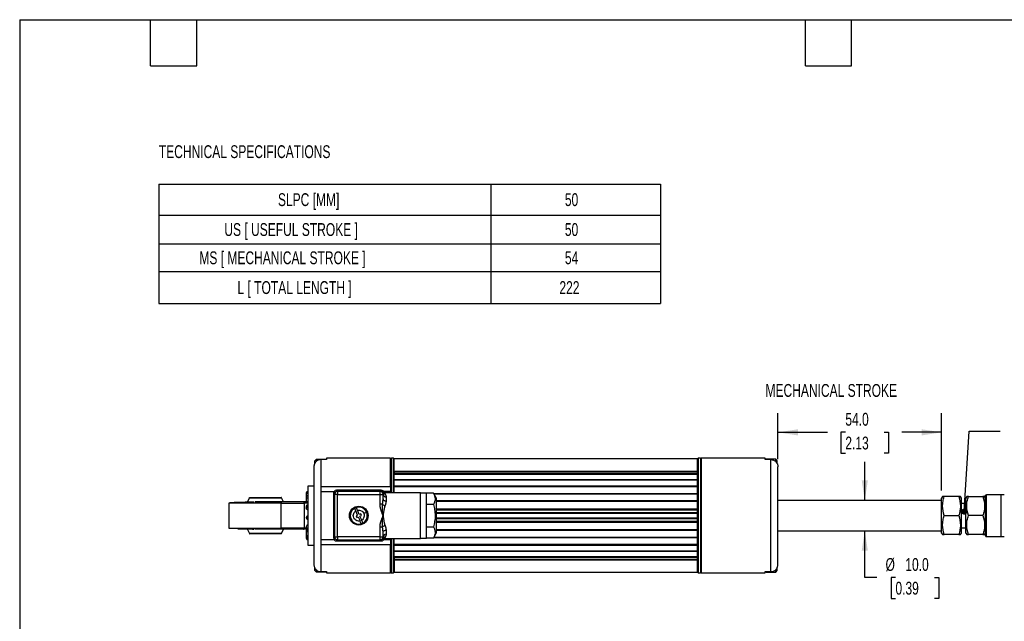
# Model space of a CAD drawing. Header units: millimetres. Extents: x 13 to 546, y 13 to 419.
# Tile 3 of 7: x 13 to 337, y 221 to 419. Entities that reach past the tile are written whole.
import ezdxf

# ---------------------------------------------------------------- set-up
doc = ezdxf.new("R2010")
doc.units = ezdxf.units.MM
doc.header["$LTSCALE"] = 2
doc.layers.add('DIMENSIONS', color=140, linetype='Continuous', lineweight=25)
doc.layers.add('TEXT', color=140, linetype='Continuous', lineweight=25)
doc.styles.add('SLDTEXTSTYLE0', font='TXT', dxfattribs={"width": 0.7})
doc.dimstyles.new('SLDDIMSTYLE0', dxfattribs={"dimtxt": 4.316016, "dimasz": 6.604, "dimexe": 0, "dimexo": 0.0625, "dimgap": 1.079004, "dimtad": 0, "dimtih": 1, "dimtoh": 1, "dimrnd": 1e-09, "dimzin": 4, "dimdsep": 46, "dimtxsty": 'SLDTEXTSTYLE0', "dimsah": 1, "dimcen": 0.09, "dimadec": 0, "dimazin": 1, "dimtfac": 1, "dimtmove": 0, "dimatfit": 0, "dimfxl": 0, "dimfrac": 2, "dimtolj": 1, "dimtzin": 12, "dimarcsym": 0})
doc.dimstyles.new('SLDDIMSTYLE5', dxfattribs={"dimtxt": 4.316016, "dimasz": 6.604, "dimexe": 0, "dimexo": 0.0625, "dimgap": 1.079004, "dimtad": 0, "dimtih": 1, "dimtoh": 1, "dimrnd": 1e-09, "dimzin": 4, "dimdsep": 46, "dimtxsty": 'SLDTEXTSTYLE0', "dimsah": 1, "dimcen": 0.09, "dimadec": 0, "dimazin": 1, "dimtfac": 1, "dimtofl": 0, "dimtmove": 0, "dimatfit": 3, "dimfxl": 0, "dimfrac": 2, "dimtolj": 1, "dimtzin": 12, "dimarcsym": 0})
doc.dimstyles.new('SLDDIMSTYLE7', dxfattribs={"dimtxt": 0.18, "dimasz": 2.032, "dimexe": 0, "dimexo": 0.0625, "dimgap": 0, "dimtad": 0, "dimtih": 1, "dimtoh": 1, "dimdec": 0, "dimrnd": 1e-09, "dimzin": 0, "dimdsep": 46, "dimtxsty": 'Standard', "dimblk1": 'DOT', "dimblk2": 'DOT', "dimsah": 1, "dimcen": 0.09, "dimadec": 0, "dimazin": 0, "dimtfac": 2.032, "dimtdec": 0, "dimtofl": 0, "dimtmove": 0, "dimatfit": 3, "dimldrblk": 'DOT', "dimfxl": 0, "dimfrac": 2, "dimtolj": 1, "dimtzin": 0, "dimarcsym": 0})

# ---------------------------------------------------------------- blocks, each defined once
blk = doc.blocks.new('SW_TABLEANNOTATION_0')
at = {"layer": 'DIMENSIONS', "color": 0}
for p, q in [((0, 0), (0, -10.2)), ((0, 0), (109.51, 0)), ((109.51, 0), (109.51, -10.2)), ((109.51, 0), (165.45, 0)), ((165.45, 0), (165.45, -10.2)), ((0, -10.2), (0, -19.71)), ((0, -10.2), (109.51, -10.2)), ((109.51, -10.2), (109.51, -19.71)), ((109.51, -10.2), (165.45, -10.2)), ((165.45, -10.2), (165.45, -19.71)), ((0, -19.71), (0, -28.81)), ((0, -19.71), (109.51, -19.71)), ((109.51, -19.71), (109.51, -28.81)), ((109.51, -19.71), (165.45, -19.71)), ((165.45, -19.71), (165.45, -28.81)), ((0, -28.81), (0, -39.37)), ((0, -28.81), (109.51, -28.81)), ((109.51, -28.81), (109.51, -39.37)), ((109.51, -28.81), (165.45, -28.81)), ((165.45, -28.81), (165.45, -39.37)), ((0, -39.37), (109.51, -39.37)), ((109.51, -39.37), (165.45, -39.37))]:
    blk.add_line(p, q, dxfattribs=at)
at = {"layer": 'DIMENSIONS', "color": 0, "attachment_point": 1, "style": 'SLDTEXTSTYLE0'}
for s, insert, char_height in [('SLPC [MM]', (39.27, -2.99), 4.233), ('50', (133.89, -2.99), 4.233), ('US [ USEFUL STROKE ]', (21.6, -12.85), 4.2333), ('50', (133.89, -12.85), 4.233), ('MS [ MECHANICAL STROKE ]', (13.36, -22.16), 4.2333), ('54', (133.89, -22.16), 4.233), ('L [ TOTAL LENGTH ]', (25.93, -31.98), 4.2333), ('222', (132.09, -31.98), 4.233)]:
    blk.add_mtext(s, dxfattribs=dict(at, insert=insert, char_height=char_height))
blk = doc.blocks.new('_D_15')
at = {"layer": 'DIMENSIONS'}
for p, q in [((291.37, 260.57), (291.37, 273.27)), ((291.37, 235.15), (291.37, 250.57)), ((295.32, 235.15), (291.37, 235.15)), ((301.48, 235.15), (300.03, 235.15)), ((300.03, 235.15), (300.03, 228.29)), ((314.31, 235.15), (315.76, 235.15)), ((315.76, 235.15), (315.76, 228.29)), ((300.03, 228.29), (301.48, 228.29)), ((315.76, 228.29), (314.31, 228.29))]:
    blk.add_line(p, q, dxfattribs=at)
for points in [[(291.37, 260.57), (292.39, 267.18), (290.36, 267.18)], [(291.37, 250.57), (290.36, 243.97), (292.39, 243.97)]]:
    blk.add_solid(points, dxfattribs=at)
at = {"layer": 'DIMENSIONS', "char_height": 4.233, "attachment_point": 1, "style": 'SLDTEXTSTYLE0'}
for s, insert in [('%%c', (298.22, 241.57)), ('10.0', (304.74, 241.57)), ('0.39', (301.48, 233.75))]:
    blk.add_mtext(s, dxfattribs=dict(at, insert=insert))
blk = doc.blocks.new('_D_16')
at = {"layer": 'DIMENSIONS'}
for p, q in [((262.72, 274.23), (262.72, 289.38)), ((316.72, 263.86), (316.72, 289.38)), ((262.72, 283.03), (279.11, 283.03)), ((284.96, 283.03), (283.51, 283.03)), ((283.51, 283.03), (283.51, 276.17)), ((297.79, 283.03), (299.24, 283.03)), ((299.24, 283.03), (299.24, 276.17)), ((316.72, 283.03), (303.64, 283.03)), ((283.51, 276.17), (284.96, 276.17)), ((299.24, 276.17), (297.79, 276.17))]:
    blk.add_line(p, q, dxfattribs=at)
for points in [[(262.72, 283.03), (269.32, 282.01), (269.32, 284.04)], [(316.72, 283.03), (310.11, 284.04), (310.11, 282.01)]]:
    blk.add_solid(points, dxfattribs=at)
at = {"layer": 'DIMENSIONS', "char_height": 4.233, "attachment_point": 1, "style": 'SLDTEXTSTYLE0'}
for s, insert in [('54.0', (284.96, 289.45)), ('2.13', (284.96, 281.62))]:
    blk.add_mtext(s, dxfattribs=dict(at, insert=insert))
blk = doc.blocks.new('_Dot')
at = {"color": 0, "linetype": 'ByBlock', "lineweight": -2}
blk.add_line((-0.5, 0), (-1, 0), dxfattribs=at)
at = {"color": 0, "linetype": 'ByBlock', "const_width": 0.5}
blk.add_lwpolyline([(-0.25, 0, 1), (0.25, 0, 1)], format="xyb", close=True, dxfattribs=at)

msp = doc.modelspace()

# ---------------------------------------------------------------- linework, layer by layer
for p, q in [((110.416, 274.072), (109.916, 273.572)), ((109.916, 273.572), (109.916, 272.584)), ((113.616, 274.072), (110.416, 274.072)), ((110.416, 274.072), (110.416, 273.398)), ((112.016, 274.054), (112.016, 265.072)), ((113.916, 274.054), (112.016, 274.054)), ((113.616, 274.072), (113.696, 274.054)), ((113.616, 274.072), (113.616, 274.054)), ((135.016, 274.472), (113.916, 274.472)), ((113.916, 274.472), (113.916, 274.054)), ((135.27, 274.472), (135.016, 274.218)), ((135.016, 265.072), (135.016, 274.472)), ((135.962, 274.472), (135.27, 274.472)), ((135.27, 274.47), (135.27, 274.472)), ((135.27, 263.072), (135.27, 274.47)), ((136.216, 274.218), (135.962, 274.472)), ((135.962, 263.072), (135.962, 274.472)), ((236.216, 274.272), (136.216, 274.272)), ((136.216, 270.15), (136.216, 274.272)), ((236.47, 274.472), (236.216, 274.218)), ((236.216, 270.15), (236.216, 274.272)), ((237.162, 274.472), (236.47, 274.472)), ((236.47, 274.472), (236.47, 236.672)), ((237.416, 274.218), (237.162, 274.472)), ((237.162, 274.472), (237.162, 236.774)), ((258.516, 274.472), (237.416, 274.472)), ((237.416, 274.472), (237.416, 255.572)), ((258.516, 274.054), (258.516, 274.472)), ((260.416, 274.054), (258.516, 274.054)), ((262.016, 274.172), (258.816, 274.172)), ((258.816, 274.054), (258.816, 274.172)), ((260.416, 237.089), (260.416, 274.054)), ((262.516, 273.672), (262.016, 274.172)), ((262.016, 273.362), (262.016, 274.172)), ((262.516, 272.613), (262.516, 273.672)), ((236.216, 270.15), (136.216, 270.15)), ((136.216, 270.15), (136.216, 270.103)), ((136.216, 270.103), (236.216, 270.103)), ((136.216, 270.103), (136.216, 269.492)), ((236.216, 269.492), (136.216, 269.492)), ((136.216, 269.492), (136.216, 269.208)), ((236.216, 270.103), (236.216, 270.15)), ((236.216, 269.492), (236.216, 270.103)), ((236.216, 269.208), (236.216, 269.492)), ((136.216, 269.208), (236.216, 269.208)), ((136.216, 269.136), (136.216, 269.208)), ((236.216, 269.136), (136.216, 269.136)), ((136.216, 267.318), (136.216, 269.136)), ((236.216, 267.318), (136.216, 267.318)), ((136.216, 267.318), (136.216, 267.241)), ((236.216, 267.241), (136.216, 267.241)), ((136.216, 265.389), (136.216, 267.241)), ((236.216, 269.208), (236.216, 269.136)), ((236.216, 267.318), (236.216, 269.136)), ((236.216, 267.241), (236.216, 267.318)), ((236.216, 265.389), (236.216, 267.241)), ((107.216, 263.032), (107.216, 261.65)), ((109.716, 265.322), (107.716, 265.322)), ((107.716, 265.322), (107.716, 245.822)), ((135.016, 265.072), (112.016, 265.072)), ((112.016, 265.072), (112.016, 263.572)), ((112.016, 263.572), (116.406, 263.572)), ((112.016, 263.572), (112.016, 247.572)), ((131.866, 263.922), (117.166, 263.922)), ((117.516, 263.572), (117.516, 262.572)), ((131.516, 263.572), (117.516, 263.572)), ((131.516, 262.572), (131.516, 263.572)), ((135.016, 263.572), (132.626, 263.572)), ((144.816, 263.072), (132.972, 263.072)), ((135.016, 265.072), (135.016, 263.572)), ((135.016, 263.572), (135.016, 263.072)), ((136.216, 265.389), (236.216, 265.389)), ((136.216, 265.389), (136.216, 265.113)), ((136.216, 265.113), (236.216, 265.113)), ((136.216, 265.063), (136.216, 265.113)), ((236.216, 265.063), (136.216, 265.063)), ((136.216, 263.072), (136.216, 265.063)), ((144.816, 248.072), (144.816, 263.072)), ((236.216, 265.113), (236.216, 265.389)), ((236.216, 265.113), (236.216, 265.063)), ((236.216, 262.728), (236.216, 265.063)), ((88.43, 261.478), (87.685, 259.96)), ((88.43, 261.478), (99.049, 261.478)), ((106.319, 260.072), (98.711, 260.072)), ((99.707, 260.072), (99.049, 261.478)), ((107.216, 261.65), (107.216, 260.434)), ((116.166, 262.922), (116.166, 248.222)), ((117.516, 262.572), (116.516, 262.572)), ((116.516, 262.572), (116.516, 248.572)), ((117.516, 248.572), (117.516, 262.572)), ((117.516, 262.572), (131.516, 262.572)), ((131.516, 259.313), (131.516, 262.572)), ((131.516, 262.572), (132.516, 262.572)), ((132.516, 261.049), (132.516, 262.572)), ((133.516, 261.748), (133.516, 260.405)), ((146.816, 262.962), (144.816, 262.962)), ((146.816, 259.267), (146.816, 262.962)), ((149.116, 262.962), (146.816, 262.962)), ((150.016, 261.405), (149.116, 262.962)), ((236.216, 262.781), (149.221, 262.781)), ((236.216, 262.656), (149.293, 262.656)), ((150.016, 261.405), (150.016, 249.739)), ((150.016, 260.524), (236.216, 260.524)), ((150.016, 260.279), (236.216, 260.279)), ((236.216, 260.254), (150.016, 260.254)), ((236.216, 262.656), (236.216, 262.781)), ((236.216, 260.524), (236.216, 262.656)), ((236.216, 260.279), (236.216, 260.524)), ((236.216, 260.279), (236.216, 260.254)), ((236.216, 257.689), (236.216, 260.254)), ((316.716, 260.572), (262.716, 260.572)), ((317.021, 261.85), (316.716, 261.322)), ((316.716, 249.822), (316.716, 261.322)), ((322.35, 261.85), (317.582, 261.85)), ((323.216, 261.322), (322.91, 261.85)), ((323.216, 249.822), (323.216, 261.322)), ((324.991, 261.85), (324.686, 261.322)), ((324.686, 255.572), (324.686, 261.322)), ((325.552, 261.85), (330.32, 261.85)), ((331.186, 261.322), (330.88, 261.85)), ((331.486, 248.672), (331.486, 262.472)), ((336.387, 262.472), (331.486, 262.472)), ((336.387, 248.672), (336.387, 262.472)), ((81.635, 259.672), (81.635, 251.472)), ((82.487, 259.672), (81.635, 259.672)), ((98.902, 259.672), (82.487, 259.672)), ((98.902, 251.472), (98.902, 259.672)), ((98.902, 259.672), (106.529, 259.672)), ((106.529, 259.672), (106.529, 251.472)), ((107.716, 259.672), (106.529, 259.672)), ((107.216, 258.638), (107.216, 258.082)), ((124.124, 255.734), (123.559, 257.096)), ((124.678, 255.964), (124.113, 257.326)), ((132.34, 259.313), (131.516, 259.313)), ((146.816, 251.877), (146.816, 259.267)), ((149.116, 259.267), (146.816, 259.267)), ((236.216, 257.701), (150.016, 257.701)), ((150.016, 257.522), (236.216, 257.522)), ((150.016, 256.602), (236.216, 256.602)), ((236.216, 257.522), (236.216, 257.701)), ((236.216, 256.602), (236.216, 257.522)), ((236.216, 256.392), (236.216, 256.602)), ((324.686, 259.572), (323.216, 259.572)), ((107.216, 254.959), (107.216, 254.805)), ((124.124, 255.734), (123.662, 255.542)), ((123.662, 255.542), (123.892, 254.988)), ((123.892, 254.988), (124.353, 255.18)), ((124.353, 255.18), (124.918, 253.817)), ((125.14, 256.155), (124.678, 255.964)), ((124.908, 255.41), (125.37, 255.601)), ((125.473, 254.047), (124.908, 255.41)), ((125.37, 255.601), (125.14, 256.155)), ((150.016, 256.392), (236.216, 256.392)), ((236.216, 256.387), (150.016, 256.387)), ((150.016, 254.756), (236.216, 254.756)), ((236.216, 254.752), (150.016, 254.752)), ((236.216, 254.541), (150.016, 254.541)), ((236.216, 253.622), (150.016, 253.622)), ((150.016, 253.442), (236.216, 253.442)), ((236.216, 256.392), (236.216, 256.387)), ((236.216, 254.756), (236.216, 256.387)), ((236.216, 254.756), (236.216, 254.752)), ((236.216, 254.541), (236.216, 254.752)), ((236.216, 253.622), (236.216, 254.541)), ((236.216, 253.442), (236.216, 253.622)), ((236.216, 250.89), (236.216, 253.455)), ((237.416, 255.572), (237.416, 236.672)), ((317.582, 255.572), (322.35, 255.572)), ((324.686, 249.822), (324.686, 255.572)), ((330.32, 255.572), (325.552, 255.572)), ((81.635, 251.472), (84.577, 251.472)), ((84.577, 251.472), (98.902, 251.472)), ((87.72, 251.183), (88.43, 249.666)), ((106.319, 251.072), (98.711, 251.072)), ((106.529, 251.472), (98.902, 251.472)), ((99.049, 249.666), (99.739, 251.072)), ((107.217, 251.472), (106.529, 251.472)), ((107.216, 251.504), (107.216, 251.178)), ((107.216, 250.709), (107.216, 250.096)), ((107.216, 250.096), (107.216, 248.727)), ((131.516, 248.572), (131.516, 251.83)), ((131.516, 251.83), (132.34, 251.83)), ((132.516, 248.572), (132.516, 250.095)), ((133.516, 250.739), (133.516, 249.395)), ((146.816, 248.182), (146.816, 251.877)), ((146.816, 251.877), (149.116, 251.877)), ((150.016, 250.89), (236.216, 250.89)), ((236.216, 250.865), (150.016, 250.865)), ((236.216, 250.619), (150.016, 250.619)), ((236.216, 250.89), (236.216, 250.865)), ((236.216, 250.619), (236.216, 250.865)), ((236.216, 248.488), (236.216, 250.619)), ((262.716, 250.572), (316.716, 250.572)), ((323.216, 251.572), (324.686, 251.572)), ((99.049, 249.666), (88.43, 249.666)), ((107.216, 248.727), (107.216, 248.111)), ((116.406, 247.572), (112.016, 247.572)), ((112.016, 247.572), (112.016, 246.072)), ((116.516, 248.572), (117.516, 248.572)), ((117.166, 247.222), (131.866, 247.222)), ((131.516, 248.572), (117.516, 248.572)), ((117.516, 248.572), (117.516, 247.572)), ((117.516, 247.572), (131.516, 247.572)), ((122.516, 247.372), (122.516, 247.572)), ((126.516, 247.372), (122.516, 247.372)), ((126.516, 247.572), (126.516, 247.372)), ((131.516, 248.572), (132.516, 248.572)), ((131.516, 247.572), (131.516, 248.572)), ((132.31, 247.846), (132.31, 247.847)), ((132.363, 248.041), (132.344, 247.972)), ((132.345, 247.976), (132.363, 248.041)), ((135.016, 247.572), (132.626, 247.572)), ((132.972, 248.072), (144.816, 248.072)), ((135.016, 248.072), (135.016, 247.572)), ((135.016, 247.572), (135.016, 246.072)), ((135.27, 236.672), (135.27, 248.072)), ((135.962, 236.672), (135.962, 248.072)), ((136.216, 246.081), (136.216, 248.072)), ((144.816, 248.182), (146.816, 248.182)), ((149.116, 248.182), (146.816, 248.182)), ((149.116, 248.182), (150.016, 249.739)), ((149.221, 248.362), (236.216, 248.362)), ((149.293, 248.488), (236.216, 248.488)), ((236.216, 248.362), (236.216, 248.488)), ((236.216, 246.081), (236.216, 248.416)), ((316.716, 249.822), (317.021, 249.293)), ((322.35, 249.293), (317.582, 249.293)), ((322.91, 249.293), (323.216, 249.822)), ((324.686, 249.822), (324.991, 249.293)), ((330.32, 249.293), (325.552, 249.293)), ((330.88, 249.293), (331.186, 249.822)), ((331.486, 248.672), (336.387, 248.672)), ((107.716, 245.822), (109.716, 245.822)), ((112.016, 246.072), (112.016, 237.089)), ((112.016, 246.072), (135.016, 246.072)), ((135.016, 236.672), (135.016, 246.072)), ((136.216, 246.081), (236.216, 246.081)), ((136.216, 246.031), (136.216, 246.081)), ((236.216, 246.031), (136.216, 246.031)), ((136.216, 246.031), (136.216, 245.755)), ((236.216, 245.755), (136.216, 245.755)), ((136.216, 243.903), (136.216, 245.755)), ((136.216, 243.903), (236.216, 243.903)), ((136.216, 243.903), (136.216, 243.826)), ((136.216, 243.826), (236.216, 243.826)), ((136.216, 242.007), (136.216, 243.826)), ((236.216, 246.081), (236.216, 246.031)), ((236.216, 245.755), (236.216, 246.031)), ((236.216, 243.903), (236.216, 245.755)), ((236.216, 243.826), (236.216, 243.903)), ((236.216, 242.007), (236.216, 243.826)), ((136.216, 242.007), (236.216, 242.007)), ((136.216, 241.935), (136.216, 242.007)), ((236.216, 241.935), (136.216, 241.935)), ((136.216, 241.935), (136.216, 241.651)), ((236.216, 241.651), (136.216, 241.651)), ((136.216, 241.651), (136.216, 241.04)), ((236.216, 241.04), (136.216, 241.04)), ((136.216, 240.993), (136.216, 241.04)), ((136.216, 240.993), (236.216, 240.993)), ((136.216, 240.993), (136.216, 236.872)), ((236.216, 242.007), (236.216, 241.935)), ((236.216, 241.651), (236.216, 241.935)), ((236.216, 241.04), (236.216, 241.651)), ((236.216, 240.993), (236.216, 241.04)), ((236.216, 236.872), (236.216, 240.993)), ((109.916, 238.513), (109.916, 237.572)), ((109.916, 237.572), (110.416, 237.072)), ((110.416, 237.742), (110.416, 237.072)), ((110.416, 237.072), (113.616, 237.072)), ((112.016, 237.089), (113.916, 237.089)), ((113.616, 237.072), (113.654, 237.092)), ((113.616, 237.089), (113.616, 237.072)), ((113.916, 237.089), (113.916, 236.672)), ((258.516, 237.089), (260.416, 237.089)), ((258.516, 236.672), (258.516, 237.089)), ((258.816, 236.972), (258.816, 237.089)), ((262.016, 236.972), (262.016, 237.738)), ((262.016, 236.972), (262.516, 237.472)), ((262.516, 237.472), (262.516, 238.557)), ((113.916, 236.672), (135.016, 236.672)), ((135.016, 236.926), (135.27, 236.672)), ((135.27, 236.672), (135.962, 236.672)), ((135.962, 236.672), (136.216, 236.926)), ((136.216, 236.872), (236.216, 236.872)), ((236.216, 236.926), (236.47, 236.672)), ((236.47, 236.672), (237.162, 236.672)), ((237.162, 236.672), (237.416, 236.926)), ((237.162, 236.774), (237.162, 236.672)), ((237.416, 236.672), (258.516, 236.672)), ((258.816, 236.972), (262.016, 236.972))]:
    msp.add_line(p, q)
at = {"flags": 128}
for points in [[(106.319, 260.072), (106.36, 260.064), (106.399, 260.041), (106.436, 260.004), (106.467, 259.955), (106.494, 259.894), (106.513, 259.825), (106.525, 259.75), (106.529, 259.672)], [(107.216, 261.65), (107.254, 261.538), (107.362, 261.443), (107.524, 261.379), (107.716, 261.357)], [(107.216, 260.434), (107.254, 260.322), (107.362, 260.227), (107.524, 260.163), (107.716, 260.141)], [(107.216, 259.966), (107.254, 260.121), (107.288, 260.176)], [(132.516, 261.049), (132.535, 260.923), (132.592, 260.802), (132.684, 260.691), (132.809, 260.593), (132.96, 260.513), (133.133, 260.454), (133.321, 260.417), (133.516, 260.405)], [(106.319, 251.072), (106.36, 251.079), (106.399, 251.102), (106.436, 251.139), (106.467, 251.189), (106.494, 251.25), (106.513, 251.319), (106.525, 251.394), (106.529, 251.472)], [(107.716, 250.301), (107.524, 250.285), (107.362, 250.241), (107.254, 250.174), (107.216, 250.096)], [(132.516, 250.095), (132.535, 250.22), (132.592, 250.341), (132.684, 250.453), (132.809, 250.55), (132.96, 250.63), (133.133, 250.69), (133.321, 250.727), (133.516, 250.739)], [(107.716, 248.932), (107.524, 248.916), (107.362, 248.872), (107.254, 248.806), (107.216, 248.727)]]:
    msp.add_lwpolyline(points, dxfattribs=at)
msp.add_circle((124.516, 255.572), 3.1)
for centre, radius, start, end in [((107.716, 263.032), 0.5, 90, 180), ((107.592, 264.243), 1.267, 252.72801, 275.60074), ((117.166, 262.922), 1, 90, 180), ((117.516, 262.572), 1, 90, 180), ((131.516, 262.572), 1, 0, 90), ((131.866, 262.922), 1, 10.36191, 90), ((133.136, 263.603), 0.921, 212.92106, 274.62961), ((107.716, 261.65), 0.5, 89.99996, 180), ((107.716, 260.434), 0.5, 180, 227.4161), ((107.716, 259.966), 0.5, 152.08717, 180), ((107.316, 259.672), 0.4, 0, 90), ((107.716, 260.434), 0.5, 257.22372, 270), ((133.435, 262.669), 0.925, 186.06411, 274.99097), ((107.716, 258.638), 0.5, 90, 180), ((107.695, 258.661), 0.48, 182.73632, 272.49699), ((107.705, 258.071), 0.502, 206.1532, 271.21237), ((107.716, 258.025), 0.5, 214.73062, 270), ((124.516, 255.572), 2.8, 118.67331, 286.37203), ((124.516, 255.572), 2.8, 106.37203, 118.67331), ((124.516, 255.572), 2.8, 22.52267, 106.37203), ((124.516, 255.572), 2.8, 298.67331, 22.52267), ((133.599, 260.679), 1.858, 227.32948, 256.46679), ((107.716, 254.959), 0.5, 90, 180.0004), ((107.714, 254.957), 0.499, 89.84998, 179.84919), ((107.714, 254.804), 0.499, 89.84998, 179.84919), ((107.716, 254.805), 0.5, 180, 270), ((107.673, 251.125), 0.46, 84.64938, 173.39241), ((107.716, 251.178), 0.5, 180, 270), ((107.716, 250.709), 0.5, 152.08717, 180), ((107.507, 250.757), 0.295, 189.35209, 248.51079), ((107.716, 250.096), 0.5, 90, 180), ((107.714, 251.863), 0.598, 89.85726, 111.13248), ((124.516, 255.572), 2.8, 286.37203, 298.67331), ((133.599, 250.464), 1.858, 103.53321, 132.67052), ((107.716, 248.727), 0.5, 180, 269.99998), ((107.592, 249.321), 1.267, 252.72801, 275.60074), ((117.166, 248.222), 1, 180, 270), ((117.516, 248.572), 1, 180, 270), ((131.516, 248.572), 1, 270, 0), ((131.866, 248.222), 1, 270, 350.23309), ((133.136, 247.54), 0.921, 85.37039, 147.07894), ((133.435, 248.474), 0.925, 85.00903, 173.93589)]:
    msp.add_arc(centre, radius, start, end)
for points, knots in [([(112.016, 274.054), (111.862, 274.054), (111.711, 274.039), (111.413, 273.978), (111.265, 273.931), (110.985, 273.811), (110.853, 273.737), (110.602, 273.564), (110.484, 273.463), (110.168, 273.135), (109.999, 272.872), (109.831, 272.449), (109.787, 272.301), (109.73, 272.001), (109.716, 271.849), (109.716, 271.695)], [0, 0, 0, 0, 0.125, 0.125, 0.25, 0.25, 0.375, 0.375, 0.5, 0.5, 0.75, 0.75, 0.875, 0.875, 1, 1, 1, 1]), ([(258.816, 274.172), (258.784, 274.168), (258.736, 274.161), (258.672, 274.082), (258.65, 274.054)], [0, 0, 0, 0, 0.6577776, 1, 1, 1, 1]), ([(260.416, 274.054), (260.57, 274.054), (260.721, 274.039), (261.018, 273.978), (261.166, 273.931), (261.446, 273.811), (261.579, 273.737), (261.829, 273.564), (261.947, 273.463), (262.263, 273.135), (262.432, 272.872), (262.601, 272.449), (262.644, 272.301), (262.701, 272.001), (262.716, 271.849), (262.716, 271.695)], [0, 0, 0, 0, 0.125, 0.125, 0.25, 0.25, 0.375, 0.375, 0.5, 0.5, 0.75, 0.75, 0.875, 0.875, 1, 1, 1, 1]), ([(109.716, 271.695), (109.716, 271.535), (109.716, 271.328), (109.716, 270.798), (109.716, 270.475), (109.716, 269.692), (109.716, 269.232), (109.716, 268.16), (109.716, 267.549), (109.716, 266.169), (109.716, 265.401), (109.716, 263.722), (109.716, 262.81), (109.716, 260.875), (109.716, 259.851), (109.716, 257.742), (109.716, 256.657), (109.716, 254.486), (109.716, 253.401), (109.716, 251.292), (109.716, 250.269), (109.716, 248.333), (109.716, 247.422), (109.716, 245.742), (109.716, 244.974), (109.716, 243.595), (109.716, 242.983), (109.716, 241.912), (109.716, 241.452), (109.716, 240.669), (109.716, 240.346), (109.716, 239.815), (109.716, 239.608), (109.716, 239.449)], [0, 0, 0, 0, 0.0625, 0.0625, 0.125, 0.125, 0.1875, 0.1875, 0.25, 0.25, 0.3125, 0.3125, 0.375, 0.375, 0.4375, 0.4375, 0.5, 0.5, 0.5625, 0.5625, 0.625, 0.625, 0.6875, 0.6875, 0.75, 0.75, 0.8125, 0.8125, 0.875, 0.875, 0.9375, 0.9375, 1, 1, 1, 1]), ([(262.716, 239.449), (262.716, 239.608), (262.716, 239.815), (262.716, 240.346), (262.716, 240.669), (262.716, 241.452), (262.716, 241.912), (262.716, 242.983), (262.716, 243.595), (262.716, 244.974), (262.716, 245.742), (262.716, 247.422), (262.716, 248.333), (262.716, 250.269), (262.716, 251.292), (262.716, 253.401), (262.716, 254.486), (262.716, 256.657), (262.716, 257.742), (262.716, 259.851), (262.716, 260.875), (262.716, 262.81), (262.716, 263.722), (262.716, 265.401), (262.716, 266.169), (262.716, 267.549), (262.716, 268.16), (262.716, 269.232), (262.716, 269.692), (262.716, 270.475), (262.716, 270.798), (262.716, 271.328), (262.716, 271.535), (262.716, 271.695)], [0, 0, 0, 0, 0.0625, 0.0625, 0.125, 0.125, 0.1875, 0.1875, 0.25, 0.25, 0.3125, 0.3125, 0.375, 0.375, 0.4375, 0.4375, 0.5, 0.5, 0.5625, 0.5625, 0.625, 0.625, 0.6875, 0.6875, 0.75, 0.75, 0.8125, 0.8125, 0.875, 0.875, 0.9375, 0.9375, 1, 1, 1, 1]), ([(131.65, 263.572), (131.65, 263.572), (131.621, 263.572), (131.553, 263.572), (131.516, 263.572), (131.516, 263.572)], [0, 0, 0, 0, 0.5, 0.5, 1, 1, 1, 1]), ([(132.314, 263.319), (132.266, 263.357), (132.17, 263.434), (131.95, 263.541), (131.769, 263.56), (131.65, 263.572)], [0, 0, 0, 0, 0.2539936, 0.5084348, 1, 1, 1, 1]), ([(132.363, 263.103), (132.339, 263.19), (132.305, 263.318), (132.309, 263.302), (132.31, 263.297)], [0, 0, 0, 0, 0.67809095, 1, 1, 1, 1]), ([(132.972, 263.072), (132.851, 263.083), (132.607, 263.106), (132.41, 263.25), (132.311, 263.322)], [0, 0, 0, 0, 0.5, 1, 1, 1, 1]), ([(132.972, 263.072), (132.973, 263.071), (132.974, 263.069), (132.981, 263.057), (132.992, 263.038), (133.007, 263.011), (133.033, 262.966), (133.073, 262.898), (133.131, 262.8), (133.185, 262.723), (133.21, 262.686)], [0, 0, 0, 0, 0.1000164, 0.1997085, 0.2991103, 0.3982559, 0.4971798, 0.677968, 0.8454742, 1, 1, 1, 1]), ([(82.522, 259.791), (82.469, 259.788), (82.213, 259.773), (81.797, 259.734), (81.699, 259.696), (81.635, 259.672)], [0, 0, 0, 0, 0.0840124, 0.4052856, 1, 1, 1, 1]), ([(90.069, 260.001), (89.676, 259.995), (88.754, 259.981), (87.398, 259.955), (86.03, 259.924), (84.817, 259.891), (83.795, 259.856), (83.019, 259.823), (82.669, 259.801), (82.522, 259.791)], [0, 0, 0, 0, 0.1165706, 0.2738737, 0.4315331, 0.5879981, 0.7417914, 0.8915869, 1, 1, 1, 1]), ([(88.43, 261.478), (88.447, 261.505), (88.473, 261.53), (88.533, 261.563), (88.567, 261.572), (88.6, 261.572)], [0, 0, 0, 0, 0.5, 0.5, 1, 1, 1, 1]), ([(88.6, 261.572), (88.6, 261.572), (88.652, 261.572), (88.882, 261.572), (88.985, 261.572), (89.255, 261.572), (89.422, 261.572), (89.833, 261.572), (90.077, 261.572), (90.643, 261.572), (90.965, 261.572), (91.676, 261.572), (92.066, 261.572), (92.883, 261.572), (93.311, 261.572), (94.168, 261.572), (94.596, 261.572), (95.413, 261.572), (95.802, 261.572), (96.514, 261.572), (96.836, 261.572), (97.402, 261.572), (97.646, 261.572), (98.057, 261.572), (98.224, 261.572), (98.494, 261.572), (98.597, 261.572), (98.827, 261.572), (98.879, 261.572), (98.879, 261.572)], [0, 0, 0, 0, 0.125, 0.125, 0.1875, 0.1875, 0.25, 0.25, 0.3125, 0.3125, 0.375, 0.375, 0.4375, 0.4375, 0.5, 0.5, 0.5625, 0.5625, 0.625, 0.625, 0.6875, 0.6875, 0.75, 0.75, 0.8125, 0.8125, 0.875, 0.875, 1, 1, 1, 1]), ([(98.711, 260.072), (98.148, 260.072), (97.54, 260.072), (96.241, 260.072), (95.551, 260.072), (94.112, 260.072), (93.363, 260.072), (91.845, 260.072), (91.075, 260.072), (90.319, 260.072)], [0, 0, 0, 0, 0.25, 0.25, 0.5, 0.5, 0.75, 0.75, 1, 1, 1, 1]), ([(98.711, 260.072), (98.721, 260.071), (98.741, 260.069), (98.768, 260.055), (98.791, 260.036), (98.81, 260.015), (98.825, 259.994), (98.837, 259.974), (98.856, 259.936), (98.879, 259.872), (98.898, 259.774), (98.901, 259.705), (98.902, 259.672)], [0, 0, 0, 0, 0.1026984, 0.1950179, 0.2769526, 0.348497, 0.4096467, 0.4603978, 0.5007475, 0.6729567, 0.8393656, 1, 1, 1, 1]), ([(99.049, 261.478), (99.032, 261.505), (99.006, 261.53), (98.946, 261.563), (98.912, 261.572), (98.879, 261.572)], [0, 0, 0, 0, 0.5, 0.5, 1, 1, 1, 1]), ([(107.316, 260.072), (107.316, 260.072), (107.295, 260.072), (107.206, 260.072), (107.138, 260.072), (106.961, 260.072), (106.851, 260.072), (106.603, 260.072), (106.464, 260.072), (106.319, 260.072)], [0, 0, 0, 0, 0.25, 0.25, 0.5, 0.5, 0.75, 0.75, 1, 1, 1, 1]), ([(132.34, 259.313), (132.358, 259.426), (132.394, 259.646), (132.438, 259.965), (132.473, 260.264), (132.497, 260.543), (132.513, 260.804), (132.515, 260.969), (132.516, 261.049)], [0, 0, 0, 0, 0.19245405, 0.37453127, 0.54627167, 0.70772291, 0.85894239, 1, 1, 1, 1]), ([(133.516, 260.405), (133.515, 260.358), (133.513, 260.263), (133.499, 260.115), (133.478, 259.96), (133.447, 259.797), (133.408, 259.628), (133.36, 259.45), (133.303, 259.265), (133.239, 259.072), (133.189, 258.94), (133.164, 258.873)], [0, 0, 0, 0, 0.0971927, 0.1974686, 0.30102243, 0.40803098, 0.51865453, 0.63303812, 0.75131298, 0.87359781, 1, 1, 1, 1]), ([(133.21, 262.686), (133.229, 262.658), (133.264, 262.606), (133.313, 262.523), (133.355, 262.441), (133.391, 262.363), (133.433, 262.256), (133.475, 262.115), (133.509, 261.936), (133.513, 261.809), (133.516, 261.748)], [0, 0, 0, 0, 0.1199158, 0.2299285, 0.3300477, 0.4202868, 0.5006638, 0.6802124, 0.8465027, 1, 1, 1, 1]), ([(149.116, 262.962), (149.291, 262.66), (149.434, 262.356), (149.633, 261.742), (149.688, 261.432), (149.688, 260.961), (149.675, 260.803), (149.623, 260.491), (149.584, 260.336), (149.435, 259.873), (149.291, 259.569), (149.116, 259.267)], [0, 0, 0, 0, 0.25, 0.25, 0.5, 0.5, 0.625, 0.625, 0.75, 0.75, 1, 1, 1, 1]), ([(317.582, 255.572), (317.24, 256.597), (317.022, 257.638), (317.021, 258.972), (317.034, 259.24), (317.085, 259.771), (317.123, 260.034), (317.269, 260.82), (317.411, 261.337), (317.582, 261.85)], [0, 0, 0, 0, 0.5, 0.5, 0.625, 0.625, 0.75, 0.75, 1, 1, 1, 1]), ([(317.582, 261.85), (317.413, 261.85), (317.095, 261.85), (317.058, 261.85), (317.041, 261.85)], [0, 0, 0, 0, 0.5289991, 1, 1, 1, 1]), ([(322.35, 261.85), (322.691, 260.825), (322.91, 259.785), (322.911, 258.45), (322.897, 258.182), (322.846, 257.652), (322.808, 257.388), (322.662, 256.603), (322.521, 256.085), (322.35, 255.572)], [0, 0, 0, 0, 0.5, 0.5, 0.625, 0.625, 0.75, 0.75, 1, 1, 1, 1]), ([(322.89, 261.85), (322.897, 261.85), (322.946, 261.85), (322.766, 261.85), (322.489, 261.85), (322.35, 261.85)], [0, 0, 0, 0, 0.0695303, 0.5305024, 1, 1, 1, 1]), ([(325.552, 255.572), (325.21, 256.597), (324.992, 257.638), (324.991, 258.972), (325.004, 259.24), (325.055, 259.771), (325.093, 260.034), (325.239, 260.82), (325.381, 261.337), (325.552, 261.85)], [0, 0, 0, 0, 0.5, 0.5, 0.625, 0.625, 0.75, 0.75, 1, 1, 1, 1]), ([(325.552, 261.85), (325.383, 261.85), (325.065, 261.85), (325.028, 261.85), (325.011, 261.85)], [0, 0, 0, 0, 0.5289991, 1, 1, 1, 1]), ([(330.32, 261.85), (330.661, 260.825), (330.88, 259.785), (330.881, 258.45), (330.867, 258.182), (330.816, 257.652), (330.778, 257.388), (330.632, 256.603), (330.491, 256.085), (330.32, 255.572)], [0, 0, 0, 0, 0.5, 0.5, 0.625, 0.625, 0.75, 0.75, 1, 1, 1, 1]), ([(330.86, 261.85), (330.867, 261.85), (330.916, 261.85), (330.736, 261.85), (330.459, 261.85), (330.32, 261.85)], [0, 0, 0, 0, 0.0695303, 0.5305024, 1, 1, 1, 1]), ([(331.186, 262.172), (331.186, 262.187), (331.188, 262.216), (331.198, 262.26), (331.214, 262.302), (331.238, 262.343), (331.284, 262.4), (331.367, 262.458), (331.447, 262.467), (331.486, 262.472)], [0, 0, 0, 0, 0.096366, 0.1928431, 0.2894332, 0.3857646, 0.5016871, 0.75843, 1, 1, 1, 1]), ([(331.186, 248.972), (331.186, 249.014), (331.186, 249.098), (331.186, 249.233), (331.186, 249.375), (331.186, 249.523), (331.186, 249.678), (331.186, 249.839), (331.186, 250.168), (331.186, 250.702), (331.186, 251.512), (331.186, 252.416), (331.186, 253.417), (331.186, 254.476), (331.186, 255.571), (331.186, 256.667), (331.186, 257.725), (331.186, 258.727), (331.186, 259.631), (331.186, 260.441), (331.186, 261.02), (331.186, 261.428), (331.186, 261.697), (331.186, 261.948), (331.186, 262.097), (331.186, 262.172)], [0, 0, 0, 0, 0.0157007, 0.0313632, 0.0470047, 0.0626421, 0.0782925, 0.0939731, 0.1097008, 0.1705473, 0.2315069, 0.2972064, 0.3630269, 0.4314506, 0.5000045, 0.5684258, 0.6369822, 0.7026727, 0.7685023, 0.8293321, 0.8903084, 0.917749, 0.9451166, 0.972503, 1, 1, 1, 1]), ([(337.359, 262.472), (337.361, 262.472), (337.364, 262.472), (337.066, 262.472), (336.638, 262.472), (336.387, 262.472)], [0, 0, 0, 0, 0.2007876, 0.5297061, 1, 1, 1, 1]), ([(107.254, 257.85), (107.24, 257.9), (107.218, 257.975), (107.218, 258.056), (107.218, 258.082)], [0, 0, 0, 0, 0.6824577, 1, 1, 1, 1]), ([(107.307, 257.742), (107.297, 257.755), (107.276, 257.784), (107.262, 257.826), (107.254, 257.85)], [0, 0, 0, 0, 0.4507488, 1, 1, 1, 1]), ([(124.918, 253.817), (124.774, 253.784), (124.61, 253.765), (124.249, 253.782), (124.051, 253.819), (123.651, 253.978), (123.45, 254.101), (123.098, 254.436), (122.95, 254.648), (122.756, 255.116), (122.71, 255.371), (122.722, 255.856), (122.777, 256.086), (122.947, 256.481), (123.061, 256.647), (123.304, 256.915), (123.433, 257.018), (123.559, 257.096)], [0, 0, 0, 0, 0.125, 0.125, 0.25, 0.25, 0.375, 0.375, 0.5, 0.5, 0.625, 0.625, 0.75, 0.75, 0.875, 0.875, 1, 1, 1, 1]), ([(123.559, 257.096), (123.508, 257.219), (123.458, 257.339), (123.365, 257.564), (123.322, 257.668), (123.214, 257.926), (123.172, 258.028), (123.172, 258.028)], [0, 0, 0, 0, 0.25, 0.25, 0.5, 0.5, 1, 1, 1, 1]), ([(124.113, 257.326), (124.062, 257.449), (124.012, 257.569), (123.919, 257.794), (123.876, 257.898), (123.769, 258.156), (123.726, 258.258), (123.726, 258.258)], [0, 0, 0, 0, 0.25, 0.25, 0.5, 0.5, 1, 1, 1, 1]), ([(124.113, 257.326), (124.304, 257.37), (124.514, 257.384), (124.939, 257.334), (125.153, 257.269), (125.543, 257.066), (125.717, 256.929), (125.998, 256.614), (126.105, 256.438), (126.178, 256.261)], [0, 0, 0, 0, 0.25, 0.25, 0.5, 0.5, 0.75, 0.75, 1, 1, 1, 1]), ([(127.102, 256.644), (127.102, 256.644), (127.082, 256.636), (126.992, 256.599), (126.922, 256.57), (126.741, 256.495), (126.632, 256.449), (126.405, 256.355), (126.287, 256.306), (126.178, 256.261)], [0, 0, 0, 0, 0.25, 0.25, 0.5, 0.5, 0.75, 0.75, 1, 1, 1, 1]), ([(132.515, 255.574), (132.433, 255.79), (132.298, 256.148), (132.138, 256.571), (132.036, 256.84), (131.955, 257.074), (131.861, 257.363), (131.762, 257.702), (131.673, 258.048), (131.603, 258.38), (131.553, 258.702), (131.522, 259.012), (131.518, 259.214), (131.516, 259.313)], [0, 0, 0, 0, 0.1784216, 0.2946564, 0.3487046, 0.3998654, 0.4855078, 0.5827257, 0.6726133, 0.7602564, 0.843863, 0.9236821, 1, 1, 1, 1]), ([(132.515, 255.574), (132.505, 255.671), (132.465, 256.059), (132.407, 256.615), (132.352, 257.245), (132.318, 257.735), (132.298, 258.194), (132.294, 258.603), (132.305, 258.972), (132.329, 259.204), (132.34, 259.313)], [0, 0, 0, 0, 0.0778772, 0.309551, 0.4431978, 0.5818235, 0.7022481, 0.8120934, 0.9114169, 1, 1, 1, 1]), ([(133.164, 258.873), (133.146, 258.822), (133.107, 258.714), (133.053, 258.537), (132.998, 258.335), (132.944, 258.109), (132.889, 257.856), (132.834, 257.578), (132.781, 257.288), (132.727, 256.963), (132.667, 256.583), (132.595, 256.11), (132.543, 255.762), (132.515, 255.574)], [0, 0, 0, 0, 0.05117695, 0.10901275, 0.17356444, 0.24487292, 0.32296839, 0.40787376, 0.49960678, 0.58531595, 0.69728503, 0.835514, 1, 1, 1, 1]), ([(149.116, 259.267), (149.291, 258.663), (149.434, 258.056), (149.633, 256.828), (149.688, 256.207), (149.688, 255.265), (149.675, 254.949), (149.623, 254.325), (149.584, 254.015), (149.435, 253.09), (149.291, 252.481), (149.116, 251.877)], [0, 0, 0, 0, 0.25, 0.25, 0.5, 0.5, 0.625, 0.625, 0.75, 0.75, 1, 1, 1, 1]), ([(125.305, 252.885), (125.305, 252.885), (125.295, 252.91), (125.256, 253.004), (125.227, 253.073), (125.156, 253.245), (125.112, 253.349), (125.02, 253.573), (124.969, 253.695), (124.918, 253.817)], [0, 0, 0, 0, 0.25, 0.25, 0.5, 0.5, 0.75, 0.75, 1, 1, 1, 1]), ([(126.178, 256.261), (126.252, 256.085), (126.301, 255.884), (126.325, 255.463), (126.299, 255.243), (126.167, 254.824), (126.062, 254.626), (125.797, 254.29), (125.639, 254.151), (125.473, 254.047)], [0, 0, 0, 0, 0.25, 0.25, 0.5, 0.5, 0.75, 0.75, 1, 1, 1, 1]), ([(125.859, 253.115), (125.859, 253.115), (125.849, 253.14), (125.81, 253.233), (125.781, 253.303), (125.71, 253.475), (125.667, 253.579), (125.574, 253.803), (125.523, 253.925), (125.473, 254.047)], [0, 0, 0, 0, 0.25, 0.25, 0.5, 0.5, 0.75, 0.75, 1, 1, 1, 1]), ([(131.516, 251.83), (131.516, 251.891), (131.518, 252.016), (131.531, 252.207), (131.552, 252.405), (131.581, 252.61), (131.618, 252.823), (131.664, 253.042), (131.718, 253.269), (131.78, 253.503), (131.869, 253.806), (131.996, 254.194), (132.145, 254.613), (132.323, 255.078), (132.441, 255.382), (132.515, 255.574)], [0, 0, 0, 0, 0.0471186, 0.0961698, 0.1472354, 0.2003875, 0.2556904, 0.3132009, 0.3729697, 0.4350418, 0.4994577, 0.6164913, 0.7493004, 0.8414241, 1, 1, 1, 1]), ([(132.34, 251.83), (132.332, 251.899), (132.316, 252.043), (132.302, 252.271), (132.295, 252.52), (132.295, 252.789), (132.303, 253.081), (132.319, 253.443), (132.348, 253.862), (132.385, 254.285), (132.414, 254.588), (132.434, 254.796), (132.449, 254.941), (132.463, 255.076), (132.477, 255.207), (132.488, 255.334), (132.498, 255.454), (132.506, 255.529), (132.514, 255.562), (132.516, 255.572)], [0, 0, 0, 0, 0.0557114, 0.1171135, 0.1839345, 0.2562895, 0.3342557, 0.4178981, 0.5476001, 0.6698717, 0.7559721, 0.7894665, 0.8357205, 0.8719974, 0.8964854, 0.9406176, 0.9726846, 0.9924079, 1, 1, 1, 1]), ([(132.515, 255.574), (132.526, 255.501), (132.552, 255.314), (132.604, 254.971), (132.665, 254.573), (132.725, 254.189), (132.787, 253.819), (132.854, 253.455), (132.931, 253.088), (133.007, 252.772), (133.082, 252.503), (133.138, 252.343), (133.164, 252.27)], [0, 0, 0, 0, 0.0630126, 0.1625613, 0.2986417, 0.4116087, 0.5018072, 0.6279443, 0.7407607, 0.8403127, 0.9266831, 1, 1, 1, 1]), ([(317.582, 249.293), (317.24, 250.318), (317.022, 251.359), (317.021, 252.693), (317.034, 252.961), (317.085, 253.492), (317.123, 253.755), (317.269, 254.541), (317.411, 255.059), (317.582, 255.572)], [0, 0, 0, 0, 0.5, 0.5, 0.625, 0.625, 0.75, 0.75, 1, 1, 1, 1]), ([(322.35, 255.572), (322.691, 254.547), (322.91, 253.506), (322.911, 252.172), (322.897, 251.903), (322.846, 251.373), (322.808, 251.109), (322.662, 250.324), (322.521, 249.806), (322.35, 249.293)], [0, 0, 0, 0, 0.5, 0.5, 0.625, 0.625, 0.75, 0.75, 1, 1, 1, 1]), ([(325.552, 249.293), (325.21, 250.318), (324.992, 251.359), (324.991, 252.693), (325.004, 252.961), (325.055, 253.492), (325.093, 253.755), (325.239, 254.541), (325.381, 255.059), (325.552, 255.572)], [0, 0, 0, 0, 0.5, 0.5, 0.625, 0.625, 0.75, 0.75, 1, 1, 1, 1]), ([(330.32, 255.572), (330.661, 254.547), (330.88, 253.506), (330.881, 252.172), (330.867, 251.903), (330.816, 251.373), (330.778, 251.109), (330.632, 250.324), (330.491, 249.806), (330.32, 249.293)], [0, 0, 0, 0, 0.5, 0.5, 0.625, 0.625, 0.75, 0.75, 1, 1, 1, 1]), ([(84.635, 251.26), (84.702, 251.258), (85.114, 251.243), (86.039, 251.219), (87.396, 251.188), (88.754, 251.163), (89.677, 251.149), (90.069, 251.143)], [0, 0, 0, 0, 0.0494638, 0.3023992, 0.5572653, 0.8115555, 1, 1, 1, 1]), ([(98.711, 251.072), (98.611, 251.072), (98.412, 251.072), (98.109, 251.072), (97.803, 251.072), (97.494, 251.072), (97.182, 251.072), (96.867, 251.072), (96.549, 251.072), (95.867, 251.072), (94.805, 251.072), (93.633, 251.072), (92.741, 251.072), (92.127, 251.072), (91.519, 251.072), (90.914, 251.072), (90.518, 251.072), (90.319, 251.072)], [0, 0, 0, 0, 0.0382548, 0.0764259, 0.1145433, 0.1526373, 0.190738, 0.2288757, 0.2670804, 0.3053822, 0.4730129, 0.6408609, 0.7128174, 0.784508, 0.856134, 0.9278977, 1, 1, 1, 1]), ([(98.902, 251.472), (98.902, 251.452), (98.901, 251.41), (98.893, 251.345), (98.88, 251.28), (98.86, 251.217), (98.833, 251.159), (98.798, 251.112), (98.756, 251.078), (98.727, 251.074), (98.711, 251.072)], [0, 0, 0, 0, 0.09625559, 0.20071842, 0.31339362, 0.43428407, 0.56339085, 0.70071362, 0.84625085, 1, 1, 1, 1]), ([(107.316, 251.072), (107.315, 251.072), (107.313, 251.072), (107.301, 251.072), (107.28, 251.072), (107.241, 251.072), (107.172, 251.072), (107.055, 251.072), (106.907, 251.072), (106.733, 251.072), (106.538, 251.072), (106.392, 251.072), (106.319, 251.072)], [0, 0, 0, 0, 0.0615261, 0.12287096, 0.18427602, 0.24598198, 0.37277502, 0.50005807, 0.62684529, 0.75413422, 0.87694152, 1, 1, 1, 1]), ([(107.217, 251.472), (107.211, 251.568), (107.224, 251.662), (107.264, 251.839), (107.29, 251.923), (107.377, 252.159), (107.441, 252.294), (107.498, 252.421)], [0, 0, 0, 0, 0.25, 0.25, 0.5, 0.5, 1, 1, 1, 1]), ([(107.498, 252.421), (107.515, 252.452), (107.548, 252.514), (107.589, 252.549), (107.606, 252.541), (107.609, 252.539)], [0, 0, 0, 0, 0.4497719, 0.899886, 1, 1, 1, 1]), ([(132.516, 250.095), (132.515, 250.163), (132.513, 250.303), (132.502, 250.522), (132.484, 250.756), (132.459, 251.004), (132.427, 251.266), (132.387, 251.543), (132.356, 251.733), (132.34, 251.83)], [0, 0, 0, 0, 0.1202868, 0.2480313, 0.3832793, 0.5260696, 0.6764351, 0.8344038, 1, 1, 1, 1]), ([(133.164, 252.27), (133.189, 252.203), (133.239, 252.072), (133.303, 251.879), (133.36, 251.693), (133.408, 251.516), (133.447, 251.346), (133.478, 251.184), (133.499, 251.029), (133.513, 250.881), (133.515, 250.786), (133.516, 250.739)], [0, 0, 0, 0, 0.12640219, 0.24868702, 0.36696188, 0.48134547, 0.59196902, 0.69897757, 0.80253139, 0.9028073, 1, 1, 1, 1]), ([(149.116, 251.877), (149.291, 251.575), (149.434, 251.271), (149.633, 250.657), (149.688, 250.347), (149.688, 249.876), (149.675, 249.718), (149.623, 249.406), (149.584, 249.251), (149.435, 248.788), (149.291, 248.484), (149.116, 248.182)], [0, 0, 0, 0, 0.25, 0.25, 0.5, 0.5, 0.625, 0.625, 0.75, 0.75, 1, 1, 1, 1]), ([(88.43, 249.666), (88.447, 249.638), (88.473, 249.614), (88.533, 249.58), (88.567, 249.572), (88.6, 249.572)], [0, 0, 0, 0, 0.5, 0.5, 1, 1, 1, 1]), ([(98.879, 249.572), (98.879, 249.572), (98.827, 249.572), (98.597, 249.572), (98.494, 249.572), (98.224, 249.572), (98.057, 249.572), (97.646, 249.572), (97.402, 249.572), (96.836, 249.572), (96.514, 249.572), (95.802, 249.572), (95.413, 249.572), (94.596, 249.572), (94.168, 249.572), (93.311, 249.572), (92.883, 249.572), (92.066, 249.572), (91.676, 249.572), (90.965, 249.572), (90.643, 249.572), (90.077, 249.572), (89.833, 249.572), (89.422, 249.572), (89.255, 249.572), (88.985, 249.572), (88.882, 249.572), (88.652, 249.572), (88.6, 249.572), (88.6, 249.572)], [0, 0, 0, 0, 0.125, 0.125, 0.1875, 0.1875, 0.25, 0.25, 0.3125, 0.3125, 0.375, 0.375, 0.4375, 0.4375, 0.5, 0.5, 0.5625, 0.5625, 0.625, 0.625, 0.6875, 0.6875, 0.75, 0.75, 0.8125, 0.8125, 0.875, 0.875, 1, 1, 1, 1]), ([(99.049, 249.666), (99.032, 249.638), (99.006, 249.614), (98.946, 249.58), (98.912, 249.572), (98.879, 249.572)], [0, 0, 0, 0, 0.5, 0.5, 1, 1, 1, 1]), ([(107.216, 248.111), (107.222, 248.048), (107.233, 247.952), (107.295, 247.836), (107.359, 247.755), (107.44, 247.691), (107.556, 247.628), (107.653, 247.618), (107.716, 247.611)], [0, 0, 0, 0, 0.239199, 0.3680193, 0.4996207, 0.6312769, 0.7602547, 1, 1, 1, 1]), ([(131.516, 247.572), (131.516, 247.572), (131.553, 247.572), (131.621, 247.572), (131.65, 247.572), (131.65, 247.572)], [0, 0, 0, 0, 0.5, 0.5, 1, 1, 1, 1]), ([(131.65, 247.572), (131.769, 247.584), (131.95, 247.603), (132.17, 247.71), (132.266, 247.786), (132.314, 247.825)], [0, 0, 0, 0, 0.4915652, 0.7460063, 1, 1, 1, 1]), ([(132.311, 247.822), (132.41, 247.894), (132.607, 248.037), (132.851, 248.06), (132.972, 248.072)], [0, 0, 0, 0, 0.5, 1, 1, 1, 1]), ([(133.21, 248.458), (133.195, 248.436), (133.163, 248.39), (133.123, 248.328), (133.087, 248.269), (133.055, 248.215), (133.023, 248.16), (132.995, 248.112), (132.976, 248.078), (132.974, 248.074), (132.972, 248.072)], [0, 0, 0, 0, 0.0907157, 0.186032, 0.28602296, 0.39075274, 0.50027713, 0.66607032, 0.83259097, 1, 1, 1, 1]), ([(133.516, 249.395), (133.515, 249.359), (133.513, 249.285), (133.501, 249.177), (133.482, 249.069), (133.456, 248.962), (133.41, 248.822), (133.33, 248.642), (133.253, 248.524), (133.21, 248.458)], [0, 0, 0, 0, 0.0904574, 0.185434, 0.2850449, 0.3893898, 0.4985556, 0.7182863, 1, 1, 1, 1]), ([(317.041, 249.293), (317.034, 249.293), (316.985, 249.293), (317.166, 249.293), (317.442, 249.293), (317.582, 249.293)], [0, 0, 0, 0, 0.0695303, 0.5305024, 1, 1, 1, 1]), ([(322.35, 249.293), (322.518, 249.293), (322.836, 249.293), (322.873, 249.293), (322.89, 249.293)], [0, 0, 0, 0, 0.5289991, 1, 1, 1, 1]), ([(325.011, 249.293), (325.004, 249.293), (324.955, 249.293), (325.136, 249.293), (325.412, 249.293), (325.552, 249.293)], [0, 0, 0, 0, 0.0695303, 0.5305024, 1, 1, 1, 1]), ([(330.32, 249.293), (330.488, 249.293), (330.806, 249.293), (330.843, 249.293), (330.86, 249.293)], [0, 0, 0, 0, 0.5289991, 1, 1, 1, 1]), ([(331.186, 248.972), (331.187, 248.953), (331.189, 248.914), (331.206, 248.858), (331.233, 248.806), (331.283, 248.744), (331.368, 248.685), (331.447, 248.676), (331.486, 248.672)], [0, 0, 0, 0, 0.1219494, 0.2512202, 0.375078, 0.5015814, 0.7609511, 1, 1, 1, 1]), ([(336.387, 248.672), (336.618, 248.672), (337.089, 248.672), (337.398, 248.672), (337.366, 248.672), (337.359, 248.672)], [0, 0, 0, 0, 0.4339341, 0.8823395, 1, 1, 1, 1]), ([(109.716, 239.449), (109.716, 239.295), (109.73, 239.143), (109.787, 238.845), (109.83, 238.697), (109.943, 238.413), (110.012, 238.278), (110.176, 238.022), (110.272, 237.9), (110.483, 237.681), (110.598, 237.583), (110.849, 237.408), (110.984, 237.333), (111.402, 237.153), (111.708, 237.089), (112.016, 237.089)], [0, 0, 0, 0, 0.125, 0.125, 0.25, 0.25, 0.375, 0.375, 0.5, 0.5, 0.625, 0.625, 0.75, 0.75, 1, 1, 1, 1]), ([(258.654, 237.089), (258.663, 237.077), (258.727, 236.988), (258.775, 236.979), (258.816, 236.972)], [0, 0, 0, 0, 0.1350241, 1, 1, 1, 1]), ([(260.416, 237.089), (260.57, 237.089), (260.721, 237.105), (261.018, 237.166), (261.166, 237.212), (261.446, 237.333), (261.579, 237.406), (261.829, 237.58), (261.947, 237.68), (262.263, 238.008), (262.432, 238.271), (262.601, 238.694), (262.644, 238.842), (262.701, 239.143), (262.716, 239.295), (262.716, 239.449)], [0, 0, 0, 0, 0.125, 0.125, 0.25, 0.25, 0.375, 0.375, 0.5, 0.5, 0.75, 0.75, 0.875, 0.875, 1, 1, 1, 1])]:
    msp.add_open_spline(points, degree=3, knots=knots)
at = {"layer": 'TEXT'}
for p, q in [((12.7, 419.1), (546.1, 419.1)), ((12.7, 419.1), (12.7, 12.7)), ((55.88, 403.86), (55.88, 419.1)), ((71.12, 403.86), (71.12, 419.1)), ((271.78, 403.86), (271.78, 419.1)), ((287.02, 403.86), (287.02, 419.1)), ((55.88, 403.86), (71.12, 403.86)), ((271.78, 403.86), (287.02, 403.86))]:
    msp.add_line(p, q, dxfattribs=at)

# ---------------------------------------------------------------- block references
at = {"layer": 'DIMENSIONS'}
msp.add_blockref('SW_TABLEANNOTATION_0', (58.586, 364.863), dxfattribs=at)

# ---------------------------------------------------------------- texts
at = {"layer": 'DIMENSIONS', "char_height": 4.23333, "attachment_point": 1, "style": 'SLDTEXTSTYLE0'}
for s, insert in [('TECHNICAL SPECIFICATIONS', (58.586, 377.696)), ('MECHANICAL STROKE', (258.634, 298.961))]:
    msp.add_mtext(s, dxfattribs=dict(at, insert=insert))

# ---------------------------------------------------------------- dimensions: what is measured, and where the dimension line sits
at = {"layer": 'DIMENSIONS'}
dim = msp.add_linear_dim(base=(316.716, 283.026), p1=(262.716, 271.695), p2=(316.716, 261.322), dimstyle='SLDDIMSTYLE5', dxfattribs=at)
dim.commit()
dim.dimension.update_dxf_attribs({"geometry": '_D_16', "text_midpoint": (291.374, 283.026), "dimtype": 160})
dim = msp.add_linear_dim(base=(291.374, 250.572), p1=(316.716, 260.572), p2=(316.716, 250.572), angle=90, text='%%c<>', dimstyle='SLDDIMSTYLE0', dxfattribs=at)
dim.commit()
dim.dimension.update_dxf_attribs({"geometry": '_D_15', "text_midpoint": (291.374, 235.149), "dimtype": 160})

# ---------------------------------------------------------------- leaders
msp.add_leader([(324.169, 256.894), (325.793, 283.46), (336.055, 283.46)], dimstyle='SLDDIMSTYLE7', dxfattribs=at)

doc.saveas('drawing.dxf')
